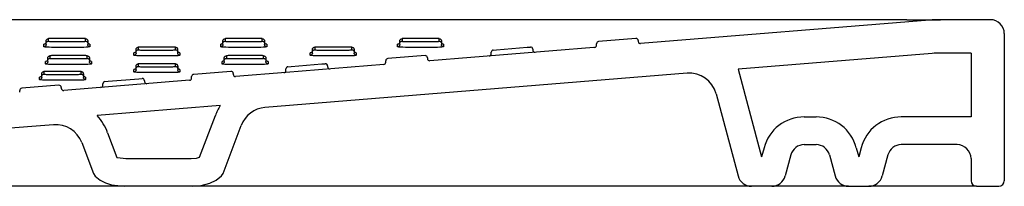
# Model space of a CAD drawing. Header units: millimetres. Extents: x 0 to 0.9, y 0 to 0.06.
# Tile 5 of 5: x 0.545 to 0.9, y 0 to 0.06. Entities that reach past the tile are written whole.
import ezdxf

# ---------------------------------------------------------------- set-up
doc = ezdxf.new("R2010")
doc.units = ezdxf.units.MM
doc.layers.add('BLOCKS', color=3, linetype='Continuous')

msp = doc.modelspace()

# ---------------------------------------------------------------- linework, layer by layer
at = {"layer": 'BLOCKS'}
for p, q in [((0.8648787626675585, 0.06000000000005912), (0.03512123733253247, 0.05999791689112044)), ((0.8729809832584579, 0.05983613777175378), (0.7688647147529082, 0.05138612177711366)), ((0.8648787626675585, 0.06000000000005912), (0.8770256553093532, 0.06000000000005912)), ((0.8949999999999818, 0.06000000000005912), (0.8770256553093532, 0.06000000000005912)), ((0.5675245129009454, 0.05325496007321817), (0.5565245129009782, 0.05325496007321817)), ((0.631281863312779, 0.05325233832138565), (0.6202818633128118, 0.05325233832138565)), ((0.6950418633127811, 0.05325233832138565), (0.6840418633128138, 0.05325233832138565)), ((0.76713528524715, 0.05325233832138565), (0.7537352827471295, 0.05216479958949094)), ((0.900000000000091, 0.05500000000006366), (0.900000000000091, 0.002000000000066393)), ((0.5537245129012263, 0.05026874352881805), (0.5537245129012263, 0.05116149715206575)), ((0.5545245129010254, 0.05146743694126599), (0.5545245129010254, 0.05236019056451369)), ((0.5545245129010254, 0.05106612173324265), (0.5545245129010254, 0.05146743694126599)), ((0.5553245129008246, 0.0531575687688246), (0.5553245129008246, 0.0522648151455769)), ((0.5565245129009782, 0.05216742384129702), (0.5675245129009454, 0.05216742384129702)), ((0.5675245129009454, 0.05004149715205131), (0.5565245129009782, 0.05004149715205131)), ((0.5687245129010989, 0.0522648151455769), (0.5687245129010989, 0.0531575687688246)), ((0.5695245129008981, 0.05236019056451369), (0.5695245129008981, 0.05146743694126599)), ((0.5695245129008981, 0.05146743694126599), (0.5695245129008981, 0.05106612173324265)), ((0.570324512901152, 0.05116149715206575), (0.570324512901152, 0.05026874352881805)), ((0.5877567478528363, 0.05007088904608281), (0.5877567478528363, 0.04917813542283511)), ((0.599956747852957, 0.05016828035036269), (0.588956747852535, 0.05016828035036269)), ((0.6011567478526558, 0.04917813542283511), (0.6011567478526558, 0.05007088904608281)), ((0.6174818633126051, 0.05026612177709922), (0.6174818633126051, 0.05115887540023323)), ((0.6182818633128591, 0.05146481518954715), (0.6182818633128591, 0.05235756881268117)), ((0.6182818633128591, 0.05106349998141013), (0.6182818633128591, 0.05146481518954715)), ((0.6190818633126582, 0.05315494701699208), (0.6190818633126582, 0.05226219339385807)), ((0.6202818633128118, 0.0521648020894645), (0.631281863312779, 0.0521648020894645)), ((0.631281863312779, 0.05003887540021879), (0.6202818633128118, 0.05003887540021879)), ((0.6324818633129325, 0.05226219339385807), (0.6324818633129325, 0.05315494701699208)), ((0.6332818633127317, 0.05235756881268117), (0.6332818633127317, 0.05146481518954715)), ((0.6332818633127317, 0.05146481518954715), (0.6332818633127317, 0.05106349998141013)), ((0.6340818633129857, 0.05115887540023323), (0.6340818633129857, 0.05026612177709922)), ((0.6513567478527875, 0.05007088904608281), (0.6513567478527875, 0.04917813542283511)), ((0.6635567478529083, 0.05016828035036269), (0.652556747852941, 0.05016828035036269)), ((0.6647567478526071, 0.04917813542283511), (0.6647567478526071, 0.05007088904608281)), ((0.6812418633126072, 0.05026612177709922), (0.6812418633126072, 0.05115887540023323)), ((0.6820418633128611, 0.05146481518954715), (0.6820418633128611, 0.05235756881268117)), ((0.6820418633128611, 0.05106349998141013), (0.6820418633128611, 0.05146481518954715)), ((0.6828418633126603, 0.05315494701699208), (0.6828418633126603, 0.05226219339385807)), ((0.6840418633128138, 0.0521648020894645), (0.6950418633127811, 0.0521648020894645)), ((0.6950418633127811, 0.05003887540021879), (0.6840418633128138, 0.05003887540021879)), ((0.6962418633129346, 0.05226219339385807), (0.6962418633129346, 0.05315494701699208)), ((0.6970418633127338, 0.05235756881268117), (0.6970418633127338, 0.05146481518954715)), ((0.6970418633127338, 0.05146481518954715), (0.6970418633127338, 0.05106349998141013)), ((0.6978418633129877, 0.05115887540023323), (0.6978418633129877, 0.05026612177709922)), ((0.7169352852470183, 0.04917813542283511), (0.7279352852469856, 0.05007088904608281)), ((0.7279352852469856, 0.05007088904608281), (0.7291352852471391, 0.05016828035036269)), ((0.7530000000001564, 0.05083625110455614), (0.7530000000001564, 0.05136742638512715)), ((0.7680000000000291, 0.0524549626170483), (0.7680000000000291, 0.05218349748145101)), ((0.555125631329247, 0.04529669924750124), (0.555125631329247, 0.04618945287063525)), ((0.5559256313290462, 0.04698683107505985), (0.5559256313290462, 0.04609407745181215)), ((0.5681256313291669, 0.04708422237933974), (0.5571256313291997, 0.04708422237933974)), ((0.5693256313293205, 0.04609407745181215), (0.5693256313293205, 0.04698683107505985)), ((0.5701256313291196, 0.04618945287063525), (0.5701256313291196, 0.04529669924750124)), ((0.5861567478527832, 0.04718206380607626), (0.5861567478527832, 0.04807481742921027)), ((0.5869567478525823, 0.0483807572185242), (0.5869567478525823, 0.04927351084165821)), ((0.5869567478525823, 0.04797944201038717), (0.5869567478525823, 0.0483807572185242)), ((0.588956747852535, 0.04908074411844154), (0.599956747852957, 0.04908074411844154)), ((0.599956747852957, 0.04695481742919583), (0.588956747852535, 0.04695481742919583)), ((0.6019567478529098, 0.04927351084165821), (0.6019567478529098, 0.0483807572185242)), ((0.6019567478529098, 0.0483807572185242), (0.6019567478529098, 0.04797944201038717)), ((0.6027567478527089, 0.04807481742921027), (0.6027567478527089, 0.04718206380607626)), ((0.6187567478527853, 0.04529669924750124), (0.6187567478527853, 0.04618945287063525)), ((0.6195567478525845, 0.04698683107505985), (0.6195567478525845, 0.04609407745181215)), ((0.6317567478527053, 0.04708422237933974), (0.620756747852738, 0.04708422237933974)), ((0.6329567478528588, 0.04609407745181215), (0.6329567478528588, 0.04698683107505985)), ((0.633756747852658, 0.04618945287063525), (0.633756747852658, 0.04529669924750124)), ((0.6497567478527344, 0.04718206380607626), (0.6497567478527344, 0.04807481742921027)), ((0.6505567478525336, 0.0483807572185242), (0.6505567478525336, 0.04927351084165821)), ((0.6505567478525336, 0.04797944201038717), (0.6505567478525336, 0.0483807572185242)), ((0.652556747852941, 0.04908074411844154), (0.6635567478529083, 0.04908074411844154)), ((0.6635567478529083, 0.04695481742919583), (0.652556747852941, 0.04695481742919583)), ((0.665556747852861, 0.04927351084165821), (0.665556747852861, 0.0483807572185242)), ((0.665556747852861, 0.0483807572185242), (0.665556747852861, 0.04797944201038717)), ((0.6663567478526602, 0.04807481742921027), (0.6663567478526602, 0.04718206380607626)), ((0.6911352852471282, 0.04708422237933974), (0.6777352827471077, 0.04599668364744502)), ((0.6920000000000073, 0.04628684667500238), (0.6920000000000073, 0.0460153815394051)), ((0.7150000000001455, 0.04775219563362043), (0.7150000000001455, 0.04828336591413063)), ((0.7157352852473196, 0.04908074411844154), (0.7169352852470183, 0.04917813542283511)), ((0.7300000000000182, 0.04937090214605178), (0.7300000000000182, 0.04909944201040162)), ((0.8739517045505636, 0.0478754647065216), (0.8040448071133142, 0.04220186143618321)), ((0.88799999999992, 0.04800000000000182), (0.8770256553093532, 0.04800000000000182)), ((0.88799999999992, 0.04800000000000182), (0.88799999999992, 0.02500000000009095)), ((0.554325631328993, 0.0440980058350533), (0.554325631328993, 0.04499075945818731)), ((0.555125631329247, 0.04489538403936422), (0.555125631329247, 0.04529669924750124)), ((0.5571256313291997, 0.04599668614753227), (0.5681256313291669, 0.04599668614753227)), ((0.5681256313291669, 0.04387075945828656), (0.5571256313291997, 0.04387075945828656)), ((0.5701256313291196, 0.04529669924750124), (0.5701256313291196, 0.04489538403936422)), ((0.5709256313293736, 0.04499075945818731), (0.5709256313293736, 0.0440980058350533)), ((0.5869578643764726, 0.04237496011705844), (0.5869578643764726, 0.04326771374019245)), ((0.5877578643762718, 0.04406509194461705), (0.5877578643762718, 0.04317233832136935)), ((0.5999578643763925, 0.04416248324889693), (0.5889578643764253, 0.04416248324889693)), ((0.5889578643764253, 0.04307494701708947), (0.5999578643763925, 0.04307494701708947)), ((0.6011578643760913, 0.04317233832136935), (0.6011578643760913, 0.04406509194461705)), ((0.6019578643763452, 0.04326771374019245), (0.6019578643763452, 0.04237496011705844)), ((0.6179567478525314, 0.0440980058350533), (0.6179567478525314, 0.04499075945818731)), ((0.6187567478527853, 0.04489538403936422), (0.6187567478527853, 0.04529669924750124)), ((0.620756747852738, 0.04599668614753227), (0.6317567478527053, 0.04599668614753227)), ((0.6317567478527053, 0.04387075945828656), (0.620756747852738, 0.04387075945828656)), ((0.633756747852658, 0.04529669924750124), (0.633756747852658, 0.04489538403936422)), ((0.6345567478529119, 0.04499075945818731), (0.6345567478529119, 0.0440980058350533)), ((0.6417352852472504, 0.04307494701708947), (0.6429352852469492, 0.04317233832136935)), ((0.6429352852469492, 0.04317233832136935), (0.6539352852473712, 0.04406509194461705)), ((0.6539352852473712, 0.04406509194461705), (0.65513528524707, 0.04416248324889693)), ((0.6559999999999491, 0.04336510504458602), (0.6559999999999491, 0.04309364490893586)), ((0.6770000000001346, 0.04466813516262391), (0.6770000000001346, 0.04519931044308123)), ((0.5521578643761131, 0.03841946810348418), (0.5521578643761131, 0.03931222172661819)), ((0.5529578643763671, 0.03961816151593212), (0.5529578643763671, 0.04051091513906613)), ((0.5529578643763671, 0.03921684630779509), (0.5529578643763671, 0.03961816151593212)), ((0.5537578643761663, 0.04130829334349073), (0.5537578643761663, 0.04041553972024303)), ((0.565957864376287, 0.04140568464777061), (0.5549578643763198, 0.04140568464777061)), ((0.5549578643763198, 0.04031814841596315), (0.565957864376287, 0.04031814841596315)), ((0.5671578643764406, 0.04041553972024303), (0.5671578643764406, 0.04130829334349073)), ((0.5679578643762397, 0.04051091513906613), (0.5679578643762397, 0.03961816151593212)), ((0.5679578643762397, 0.03961816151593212), (0.5679578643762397, 0.03921684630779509)), ((0.5687578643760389, 0.03931222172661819), (0.5687578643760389, 0.03841946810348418)), ((0.5861578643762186, 0.0411762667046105), (0.5861578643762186, 0.04206902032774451)), ((0.5869578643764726, 0.04197364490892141), (0.5869578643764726, 0.04237496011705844)), ((0.5999578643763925, 0.04094902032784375), (0.5889578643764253, 0.04094902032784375)), ((0.6019578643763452, 0.04237496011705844), (0.6019578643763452, 0.04197364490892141)), ((0.6027578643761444, 0.04206902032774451), (0.6027578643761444, 0.0411762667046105)), ((0.6069999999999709, 0.03898697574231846), (0.6069999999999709, 0.03951815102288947)), ((0.6211352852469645, 0.04140306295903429), (0.607735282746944, 0.04031552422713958)), ((0.6219999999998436, 0.04060568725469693), (0.6219999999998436, 0.04033422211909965)), ((0.7856021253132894, 0.04070506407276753), (0.6334345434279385, 0.02835523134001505)), ((0.6410000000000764, 0.04174639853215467), (0.6410000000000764, 0.04227756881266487)), ((0.8040448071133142, 0.04220186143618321), (0.8125, 0.01064665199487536)), ((0.5591352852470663, 0.03637117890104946), (0.5457352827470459, 0.03528364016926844)), ((0.565957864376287, 0.03819222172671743), (0.5549578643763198, 0.03819222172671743)), ((0.5599999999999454, 0.03557380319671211), (0.5599999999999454, 0.03530233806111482)), ((0.6062647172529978, 0.03818960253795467), (0.5608647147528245, 0.03450496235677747)), ((0.5749999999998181, 0.03638987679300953), (0.5749999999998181, 0.03692104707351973)), ((0.5757352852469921, 0.03771842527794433), (0.5769352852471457, 0.03781581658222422)), ((0.5769352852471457, 0.03781581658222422), (0.5879352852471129, 0.03870857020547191)), ((0.5879352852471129, 0.03870857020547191), (0.5891352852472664, 0.0388059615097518)), ((0.5900000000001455, 0.03800858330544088), (0.5900000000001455, 0.03773712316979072)), ((0.5450000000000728, 0.03395509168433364), (0.5450000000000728, 0.03448626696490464)), ((0.7960703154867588, 0.03332602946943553), (0.8040070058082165, 0.003705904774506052)), ((0.6173251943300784, 0.02905438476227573), (0.5729915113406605, 0.02545628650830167)), ((0.8278558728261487, 0.02500000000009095), (0.8321441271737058, 0.02500000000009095)), ((0.88799999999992, 0.02500000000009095), (0.8628558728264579, 0.02500000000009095)), ((0.5572057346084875, 0.02216854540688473), (0.5308899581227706, 0.02003276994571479)), ((0.6183479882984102, 0.004661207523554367), (0.6248923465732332, 0.0219314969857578)), ((0.5673658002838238, 0.01574481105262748), (0.5715657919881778, 0.004661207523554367)), ((0.8278558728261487, 0.01499999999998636), (0.8321441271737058, 0.01499999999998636)), ((0.8829999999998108, 0.01499999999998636), (0.8628558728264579, 0.01499999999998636)), ((0.8133669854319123, 0.01388228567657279), (0.8125, 0.01064665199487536)), ((0.8230262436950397, 0.01129409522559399), (0.8209929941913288, 0.003705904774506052)), ((0.8369737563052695, 0.01129409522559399), (0.8390070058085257, 0.003705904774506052)), ((0.8466330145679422, 0.01388228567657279), (0.8474999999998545, 0.01064665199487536)), ((0.8483669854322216, 0.01388228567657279), (0.8474999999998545, 0.01064665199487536)), ((0.8580262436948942, 0.01129409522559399), (0.855992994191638, 0.003705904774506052)), ((0.88799999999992, 0.009999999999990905), (0.88799999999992, 0.002000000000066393)), ((0.5827050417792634, 0), (0.4602451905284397, 0)), ((0.6072087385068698, 0), (0.5827050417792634, 0)), ((0.784102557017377, 0), (0.6072087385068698, 0)), ((0.8088366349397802, 0), (0.784102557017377, 0)), ((0.8161633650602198, 0), (0.8088366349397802, 0)), ((0.8293477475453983, 0), (0.8161633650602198, 0)), ((0.8438366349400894, 0), (0.8293477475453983, 0)), ((0.8438366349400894, 0), (0.8511633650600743, 0)), ((0.8829999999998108, 0), (0.8511633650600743, 0)), ((0.8899999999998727, 0), (0.8829999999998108, 0)), ((0.8899999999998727, 0), (0.8980000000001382, 0))]:
    msp.add_line(p, q, dxfattribs=at)
at = {"layer": 'BLOCKS', "flags": 128}
for points in [[(0.5565245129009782, 0.05325496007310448), (0.5562648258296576, 0.0532526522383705), (0.5558914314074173, 0.05324030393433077), (0.5555889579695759, 0.05321855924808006), (0.555392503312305, 0.05318988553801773), (0.5553245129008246, 0.0531575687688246)], [(0.5687245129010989, 0.0531575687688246), (0.5686943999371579, 0.05317924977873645), (0.5685401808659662, 0.05320943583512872), (0.5682722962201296, 0.05323373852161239), (0.5679207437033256, 0.05324949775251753), (0.5675245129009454, 0.05325496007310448)], [(0.6202818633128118, 0.05325233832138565), (0.6200221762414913, 0.05325003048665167), (0.6196487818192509, 0.05323768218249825), (0.6193463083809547, 0.05321593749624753), (0.6191498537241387, 0.05318726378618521), (0.6190818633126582, 0.05315494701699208)], [(0.6324818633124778, 0.05315494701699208), (0.6324517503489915, 0.05317662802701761), (0.6322975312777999, 0.05320681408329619), (0.6320296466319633, 0.05323111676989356), (0.6316780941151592, 0.05324687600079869), (0.631281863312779, 0.05325233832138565)], [(0.6840418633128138, 0.05325233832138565), (0.6837821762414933, 0.05325003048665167), (0.6834087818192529, 0.05323768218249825), (0.6831063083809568, 0.05321593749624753), (0.6829098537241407, 0.05318726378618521), (0.6828418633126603, 0.05315494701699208)], [(0.6962418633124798, 0.05315494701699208), (0.6962117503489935, 0.05317662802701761), (0.6960575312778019, 0.05320681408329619), (0.6957896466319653, 0.05323111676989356), (0.6954380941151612, 0.05324687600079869), (0.6950418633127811, 0.05325233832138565)], [(0.5545245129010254, 0.05195887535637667), (0.5545091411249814, 0.05180331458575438), (0.5544636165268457, 0.05165373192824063), (0.5543896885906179, 0.05151587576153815), (0.5542901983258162, 0.05139504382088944), (0.5541689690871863, 0.05129587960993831), (0.5540306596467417, 0.05122219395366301), (0.5538805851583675, 0.05117681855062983), (0.5537245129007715, 0.05116149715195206)], [(0.5545245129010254, 0.05106612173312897), (0.5545091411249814, 0.05091056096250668), (0.5544636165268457, 0.05076097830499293), (0.5543896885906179, 0.05062312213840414), (0.5542901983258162, 0.05050229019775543), (0.5541689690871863, 0.05040312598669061), (0.5540306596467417, 0.050329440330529), (0.5538805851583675, 0.05028406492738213), (0.5537245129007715, 0.05026874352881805)], [(0.5565245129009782, 0.05004149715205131), (0.5555999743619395, 0.05005424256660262), (0.5547796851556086, 0.05009101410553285), (0.5541546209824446, 0.05014772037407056), (0.5537947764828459, 0.05021815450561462), (0.5537245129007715, 0.05026874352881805)], [(0.5545245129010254, 0.0523601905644), (0.5545398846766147, 0.05251575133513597), (0.5545854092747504, 0.05266533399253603), (0.5546593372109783, 0.05280319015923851), (0.55475882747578, 0.05292402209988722), (0.5548800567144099, 0.05302318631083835), (0.5550183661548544, 0.05309687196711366), (0.5551684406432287, 0.05314224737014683), (0.5553245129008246, 0.0531575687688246)], [(0.5545245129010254, 0.05146743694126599), (0.5545398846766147, 0.05162299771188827), (0.5545854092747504, 0.05177258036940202), (0.5546593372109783, 0.05191043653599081), (0.55475882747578, 0.05203126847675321), (0.5548800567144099, 0.05213043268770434), (0.5550183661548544, 0.05220411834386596), (0.5551684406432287, 0.05224949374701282), (0.5553245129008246, 0.0522648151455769)], [(0.5553245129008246, 0.0522648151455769), (0.555354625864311, 0.05224313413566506), (0.5555088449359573, 0.05221294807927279), (0.5557767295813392, 0.05218864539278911), (0.556128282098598, 0.05217288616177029), (0.5565245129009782, 0.05216742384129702)], [(0.5675245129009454, 0.05216742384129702), (0.5677841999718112, 0.05216973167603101), (0.5681575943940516, 0.05218207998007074), (0.5684600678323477, 0.05220382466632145), (0.5686565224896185, 0.05223249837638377), (0.5687245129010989, 0.0522648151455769)], [(0.5703245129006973, 0.05026874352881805), (0.5701658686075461, 0.05019333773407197), (0.5697074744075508, 0.05012643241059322), (0.5690017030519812, 0.05007569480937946), (0.568130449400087, 0.05004688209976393), (0.5675245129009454, 0.05004149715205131)], [(0.5687245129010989, 0.0531575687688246), (0.5688805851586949, 0.05314224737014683), (0.5690306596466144, 0.05309687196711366), (0.5691689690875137, 0.05302318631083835), (0.5692901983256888, 0.05292402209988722), (0.5693896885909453, 0.05280319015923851), (0.5694636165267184, 0.05266533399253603), (0.5695091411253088, 0.05251575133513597), (0.5695245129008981, 0.0523601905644)], [(0.5687245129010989, 0.0522648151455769), (0.5688805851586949, 0.05224949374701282), (0.5690306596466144, 0.05220411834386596), (0.5691689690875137, 0.05213043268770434), (0.5692901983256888, 0.05203126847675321), (0.5693896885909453, 0.05191043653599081), (0.5694636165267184, 0.05177258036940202), (0.5695091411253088, 0.05162299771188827), (0.5695245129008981, 0.05146743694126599)], [(0.5703245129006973, 0.05116149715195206), (0.5701684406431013, 0.05117681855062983), (0.5700183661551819, 0.05122219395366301), (0.5698800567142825, 0.05129587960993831), (0.5697588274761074, 0.05139504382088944), (0.5696593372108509, 0.05151587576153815), (0.5695854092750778, 0.05165373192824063), (0.5695398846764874, 0.05180331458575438), (0.5695245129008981, 0.05195887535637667)], [(0.5703245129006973, 0.05026874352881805), (0.5701684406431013, 0.05028406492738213), (0.5700183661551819, 0.050329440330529), (0.5698800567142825, 0.05040312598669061), (0.5697588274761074, 0.05050229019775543), (0.5696593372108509, 0.05062312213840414), (0.5695854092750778, 0.05076097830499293), (0.5695398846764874, 0.05091056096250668), (0.5695245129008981, 0.05106612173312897)], [(0.5869567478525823, 0.04927351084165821), (0.5869721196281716, 0.0494290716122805), (0.5870176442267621, 0.04957865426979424), (0.5870915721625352, 0.04971651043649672), (0.5871910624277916, 0.04983734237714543), (0.5873122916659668, 0.04993650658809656), (0.5874506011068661, 0.05001019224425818), (0.5876006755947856, 0.05005556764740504), (0.5877567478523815, 0.05007088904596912)], [(0.588956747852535, 0.05016828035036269), (0.5886970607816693, 0.05016597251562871), (0.5883236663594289, 0.05015362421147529), (0.5880211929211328, 0.05013187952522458), (0.587824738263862, 0.05010320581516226), (0.5877567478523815, 0.05007088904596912)], [(0.6011567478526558, 0.05007088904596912), (0.6011266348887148, 0.05009257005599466), (0.6009724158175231, 0.05012275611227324), (0.6007045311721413, 0.0501470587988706), (0.6003529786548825, 0.05016281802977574), (0.5999567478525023, 0.05016828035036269)], [(0.6011567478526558, 0.05007088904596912), (0.6013128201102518, 0.05005556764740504), (0.601462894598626, 0.05001019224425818), (0.6016012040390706, 0.04993650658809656), (0.6017224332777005, 0.04983734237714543), (0.6018219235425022, 0.04971651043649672), (0.60189585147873, 0.04957865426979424), (0.6019413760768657, 0.0494290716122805), (0.601956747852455, 0.04927351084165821)], [(0.6182818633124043, 0.05195625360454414), (0.618266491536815, 0.05180069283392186), (0.6182209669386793, 0.05165111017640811), (0.6181470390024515, 0.05151325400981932), (0.6180475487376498, 0.05139242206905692), (0.6179263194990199, 0.05129325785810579), (0.6177880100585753, 0.05121957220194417), (0.6176379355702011, 0.05117419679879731), (0.6174818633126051, 0.05115887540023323)], [(0.6182818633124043, 0.05106349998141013), (0.618266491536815, 0.05090793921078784), (0.6182209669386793, 0.0507583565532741), (0.6181470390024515, 0.05062050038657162), (0.6180475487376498, 0.05049966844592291), (0.6179263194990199, 0.05040050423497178), (0.6177880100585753, 0.05032681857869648), (0.6176379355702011, 0.0502814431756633), (0.6174818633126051, 0.05026612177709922)], [(0.6202818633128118, 0.05003887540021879), (0.6193573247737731, 0.05005162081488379), (0.6185370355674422, 0.05008839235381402), (0.6179119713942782, 0.05014509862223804), (0.6175521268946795, 0.0502155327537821), (0.6174818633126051, 0.05026612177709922)], [(0.6182818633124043, 0.05235756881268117), (0.6182972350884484, 0.05251312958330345), (0.618342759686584, 0.0526627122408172), (0.6184166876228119, 0.05280056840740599), (0.6185161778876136, 0.05292140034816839), (0.6186374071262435, 0.05302056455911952), (0.6187757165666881, 0.05309425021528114), (0.6189257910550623, 0.053139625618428), (0.6190818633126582, 0.05315494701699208)], [(0.6182818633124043, 0.05146481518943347), (0.6182972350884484, 0.05162037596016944), (0.618342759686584, 0.0517699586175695), (0.6184166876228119, 0.05190781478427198), (0.6185161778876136, 0.05202864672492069), (0.6186374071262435, 0.05212781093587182), (0.6187757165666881, 0.05220149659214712), (0.6189257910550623, 0.0522468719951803), (0.6190818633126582, 0.05226219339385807)], [(0.6190818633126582, 0.05226219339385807), (0.6191119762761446, 0.05224051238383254), (0.6192661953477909, 0.05221032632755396), (0.6195340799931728, 0.05218602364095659), (0.6198856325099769, 0.05217026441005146), (0.6202818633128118, 0.0521648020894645)], [(0.631281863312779, 0.0521648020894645), (0.6315415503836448, 0.05216710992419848), (0.6319149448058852, 0.0521794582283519), (0.6322174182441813, 0.05220120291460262), (0.6324138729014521, 0.05222987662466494), (0.6324818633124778, 0.05226219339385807)], [(0.6340818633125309, 0.05026612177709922), (0.6339232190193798, 0.05019071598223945), (0.6334648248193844, 0.0501238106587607), (0.63275905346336, 0.05007307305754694), (0.6318877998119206, 0.0500442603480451), (0.631281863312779, 0.05003887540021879)], [(0.6324818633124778, 0.05315494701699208), (0.6326379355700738, 0.053139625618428), (0.632788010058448, 0.05309425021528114), (0.6329263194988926, 0.05302056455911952), (0.6330475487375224, 0.05292140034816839), (0.6331470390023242, 0.05280056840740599), (0.633220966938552, 0.0526627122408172), (0.6332664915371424, 0.05251312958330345), (0.6332818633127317, 0.05235756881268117)], [(0.6324818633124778, 0.05226219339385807), (0.6326379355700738, 0.0522468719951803), (0.632788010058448, 0.05220149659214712), (0.6329263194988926, 0.05212781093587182), (0.6330475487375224, 0.05202864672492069), (0.6331470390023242, 0.05190781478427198), (0.633220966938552, 0.0517699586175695), (0.6332664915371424, 0.05162037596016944), (0.6332818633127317, 0.05146481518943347)], [(0.6340818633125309, 0.05115887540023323), (0.633925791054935, 0.05117419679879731), (0.6337757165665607, 0.05121957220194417), (0.6336374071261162, 0.05129325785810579), (0.6335161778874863, 0.05139242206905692), (0.6334166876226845, 0.05151325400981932), (0.6333427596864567, 0.05165111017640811), (0.633297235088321, 0.05180069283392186), (0.6332818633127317, 0.05195625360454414)], [(0.6340818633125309, 0.05026612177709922), (0.633925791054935, 0.0502814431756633), (0.6337757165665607, 0.05032681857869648), (0.6336374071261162, 0.05040050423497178), (0.6335161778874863, 0.05049966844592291), (0.6334166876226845, 0.05062050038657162), (0.6333427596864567, 0.0507583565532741), (0.633297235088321, 0.05090793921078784), (0.6332818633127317, 0.05106349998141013)], [(0.6505567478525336, 0.04927351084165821), (0.6505721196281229, 0.0494290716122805), (0.6506176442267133, 0.04957865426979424), (0.6506915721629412, 0.04971651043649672), (0.6507910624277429, 0.04983734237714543), (0.6509122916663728, 0.04993650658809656), (0.6510506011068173, 0.05001019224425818), (0.6512006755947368, 0.05005556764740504), (0.6513567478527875, 0.05007088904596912)], [(0.6525567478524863, 0.05016828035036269), (0.6522970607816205, 0.05016597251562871), (0.6519236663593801, 0.05015362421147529), (0.651621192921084, 0.05013187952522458), (0.6514247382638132, 0.05010320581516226), (0.6513567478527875, 0.05007088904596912)], [(0.6647567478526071, 0.05007088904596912), (0.6647266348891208, 0.05009257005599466), (0.6645724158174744, 0.05012275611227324), (0.6643045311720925, 0.0501470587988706), (0.6639529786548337, 0.05016281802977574), (0.6635567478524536, 0.05016828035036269)], [(0.6647567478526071, 0.05007088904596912), (0.664912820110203, 0.05005556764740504), (0.6650628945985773, 0.05001019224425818), (0.6652012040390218, 0.04993650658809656), (0.6653224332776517, 0.04983734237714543), (0.6654219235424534, 0.04971651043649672), (0.6654958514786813, 0.04957865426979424), (0.665541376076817, 0.0494290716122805), (0.6655567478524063, 0.04927351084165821)], [(0.6820418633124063, 0.05195625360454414), (0.682026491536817, 0.05180069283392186), (0.6819809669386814, 0.05165111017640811), (0.6819070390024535, 0.05151325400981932), (0.6818075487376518, 0.05139242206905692), (0.6816863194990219, 0.05129325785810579), (0.6815480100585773, 0.05121957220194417), (0.6813979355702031, 0.05117419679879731), (0.6812418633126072, 0.05115887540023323)], [(0.6820418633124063, 0.05106349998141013), (0.682026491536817, 0.05090793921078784), (0.6819809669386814, 0.0507583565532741), (0.6819070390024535, 0.05062050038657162), (0.6818075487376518, 0.05049966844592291), (0.6816863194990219, 0.05040050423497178), (0.6815480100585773, 0.05032681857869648), (0.6813979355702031, 0.0502814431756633), (0.6812418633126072, 0.05026612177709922)], [(0.6840418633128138, 0.05003887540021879), (0.6831173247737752, 0.05005162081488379), (0.6822970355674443, 0.05008839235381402), (0.6816719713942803, 0.05014509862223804), (0.6813121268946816, 0.0502155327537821), (0.6812418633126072, 0.05026612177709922)], [(0.6820418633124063, 0.05235756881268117), (0.6820572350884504, 0.05251312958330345), (0.6821027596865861, 0.0526627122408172), (0.6821766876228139, 0.05280056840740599), (0.6822761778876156, 0.05292140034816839), (0.6823974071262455, 0.05302056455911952), (0.6825357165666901, 0.05309425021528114), (0.6826857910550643, 0.053139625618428), (0.6828418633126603, 0.05315494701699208)], [(0.6820418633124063, 0.05146481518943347), (0.6820572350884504, 0.05162037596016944), (0.6821027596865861, 0.0517699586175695), (0.6821766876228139, 0.05190781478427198), (0.6822761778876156, 0.05202864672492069), (0.6823974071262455, 0.05212781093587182), (0.6825357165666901, 0.05220149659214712), (0.6826857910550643, 0.0522468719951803), (0.6828418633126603, 0.05226219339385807)], [(0.6828418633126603, 0.05226219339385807), (0.6828719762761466, 0.05224051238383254), (0.683026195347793, 0.05221032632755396), (0.6832940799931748, 0.05218602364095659), (0.6836456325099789, 0.05217026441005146), (0.6840418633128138, 0.0521648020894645)], [(0.7522647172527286, 0.05003887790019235), (0.7520053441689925, 0.05001782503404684), (0.6928647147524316, 0.04521800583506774)], [(0.6950418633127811, 0.0521648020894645), (0.6953015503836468, 0.05216710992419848), (0.6956749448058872, 0.0521794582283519), (0.6959774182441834, 0.05220120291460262), (0.6961738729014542, 0.05222987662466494), (0.6962418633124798, 0.05226219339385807)], [(0.697841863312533, 0.05026612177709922), (0.6976832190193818, 0.05019071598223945), (0.6972248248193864, 0.0501238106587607), (0.6965190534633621, 0.05007307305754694), (0.6956477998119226, 0.0500442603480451), (0.6950418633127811, 0.05003887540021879)], [(0.6962418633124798, 0.05315494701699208), (0.6963979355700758, 0.053139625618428), (0.69654801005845, 0.05309425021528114), (0.6966863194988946, 0.05302056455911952), (0.6968075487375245, 0.05292140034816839), (0.6969070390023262, 0.05280056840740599), (0.696980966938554, 0.0526627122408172), (0.6970264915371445, 0.05251312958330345), (0.6970418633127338, 0.05235756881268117)], [(0.6962418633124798, 0.05226219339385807), (0.6963979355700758, 0.0522468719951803), (0.69654801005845, 0.05220149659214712), (0.6966863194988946, 0.05212781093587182), (0.6968075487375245, 0.05202864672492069), (0.6969070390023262, 0.05190781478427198), (0.696980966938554, 0.0517699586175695), (0.6970264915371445, 0.05162037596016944), (0.6970418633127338, 0.05146481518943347)], [(0.697841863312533, 0.05115887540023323), (0.697685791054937, 0.05117419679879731), (0.6975357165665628, 0.05121957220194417), (0.6973974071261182, 0.05129325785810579), (0.6972761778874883, 0.05139242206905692), (0.6971766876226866, 0.05151325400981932), (0.6971027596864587, 0.05165111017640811), (0.6970572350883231, 0.05180069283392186), (0.6970418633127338, 0.05195625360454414)], [(0.697841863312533, 0.05026612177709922), (0.697685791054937, 0.0502814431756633), (0.6975357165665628, 0.05032681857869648), (0.6973974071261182, 0.05040050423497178), (0.6972761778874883, 0.05049966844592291), (0.6971766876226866, 0.05062050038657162), (0.6971027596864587, 0.0507583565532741), (0.6970572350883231, 0.05090793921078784), (0.6970418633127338, 0.05106349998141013)], [(0.555125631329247, 0.04618945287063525), (0.5551410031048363, 0.04634501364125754), (0.5551865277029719, 0.04649459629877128), (0.5552604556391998, 0.04663245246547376), (0.5553599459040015, 0.04675328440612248), (0.5554811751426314, 0.04685244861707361), (0.555619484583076, 0.04692613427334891), (0.5557695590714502, 0.04697150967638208), (0.5559256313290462, 0.04698683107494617)], [(0.5571256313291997, 0.04708422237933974), (0.5568659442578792, 0.04708191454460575), (0.5564925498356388, 0.04706956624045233), (0.5561900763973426, 0.04704782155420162), (0.5559936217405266, 0.0470191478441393), (0.5559256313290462, 0.04698683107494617)], [(0.5693256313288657, 0.04698683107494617), (0.5692955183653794, 0.0470085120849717), (0.5691412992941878, 0.04703869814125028), (0.5688734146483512, 0.04706300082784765), (0.5685218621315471, 0.04707876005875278), (0.5681256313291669, 0.04708422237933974)], [(0.5693256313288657, 0.04698683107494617), (0.5694817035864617, 0.04697150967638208), (0.5696317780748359, 0.04692613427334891), (0.5697700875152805, 0.04685244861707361), (0.5698913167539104, 0.04675328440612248), (0.5699908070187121, 0.04663245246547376), (0.5700647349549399, 0.04649459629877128), (0.5701102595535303, 0.04634501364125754), (0.5701256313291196, 0.04618945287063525)], [(0.5869567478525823, 0.04887219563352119), (0.586941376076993, 0.0487166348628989), (0.5868958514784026, 0.04856705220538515), (0.5868219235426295, 0.04842919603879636), (0.5867224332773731, 0.04830836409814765), (0.5866012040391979, 0.04820919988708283), (0.5864628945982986, 0.04813551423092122), (0.5863128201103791, 0.04809013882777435), (0.5861567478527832, 0.04807481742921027)], [(0.5869567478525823, 0.04797944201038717), (0.586941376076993, 0.04782388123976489), (0.5868958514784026, 0.04767429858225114), (0.5868219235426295, 0.04753644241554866), (0.5867224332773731, 0.04741561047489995), (0.5866012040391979, 0.04731644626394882), (0.5864628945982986, 0.04724276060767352), (0.5863128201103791, 0.04719738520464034), (0.5861567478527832, 0.04718206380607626)], [(0.588956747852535, 0.04695481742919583), (0.5880322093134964, 0.04696756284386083), (0.5872119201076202, 0.04700433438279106), (0.5865868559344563, 0.04706104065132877), (0.5862270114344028, 0.04713147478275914), (0.5861567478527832, 0.04718206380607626)], [(0.5869567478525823, 0.04838075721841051), (0.5869721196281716, 0.04853631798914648), (0.5870176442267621, 0.04868590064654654), (0.5870915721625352, 0.04882375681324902), (0.5871910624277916, 0.04894458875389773), (0.5873122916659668, 0.04904375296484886), (0.5874506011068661, 0.04911743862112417), (0.5876006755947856, 0.04916281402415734), (0.5877567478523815, 0.04917813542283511)], [(0.5877567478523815, 0.04917813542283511), (0.5877868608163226, 0.04915645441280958), (0.5879410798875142, 0.049126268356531), (0.5882089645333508, 0.04910196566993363), (0.5885605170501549, 0.0490862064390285), (0.588956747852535, 0.04908074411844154)], [(0.5999567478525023, 0.04908074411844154), (0.6002164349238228, 0.04908305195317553), (0.6005898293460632, 0.04909540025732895), (0.6008923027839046, 0.04911714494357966), (0.6010887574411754, 0.04914581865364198), (0.6011567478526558, 0.04917813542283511)], [(0.6027567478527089, 0.04718206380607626), (0.6025981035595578, 0.0471066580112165), (0.6021397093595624, 0.04703975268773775), (0.6014339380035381, 0.04698901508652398), (0.6005626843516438, 0.04696020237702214), (0.5999567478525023, 0.04695481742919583)], [(0.6011567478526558, 0.04917813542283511), (0.6013128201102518, 0.04916281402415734), (0.601462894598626, 0.04911743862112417), (0.6016012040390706, 0.04904375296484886), (0.6017224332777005, 0.04894458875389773), (0.6018219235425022, 0.04882375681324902), (0.60189585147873, 0.04868590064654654), (0.6019413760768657, 0.04853631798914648), (0.601956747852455, 0.04838075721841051)], [(0.6027567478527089, 0.04807481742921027), (0.602600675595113, 0.04809013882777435), (0.6024506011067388, 0.04813551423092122), (0.6023122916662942, 0.04820919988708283), (0.6021910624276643, 0.04830836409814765), (0.6020915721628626, 0.04842919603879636), (0.6020176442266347, 0.04856705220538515), (0.6019721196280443, 0.0487166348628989), (0.601956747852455, 0.04887219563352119)], [(0.6027567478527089, 0.04718206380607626), (0.602600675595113, 0.04719738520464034), (0.6024506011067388, 0.04724276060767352), (0.6023122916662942, 0.04731644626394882), (0.6021910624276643, 0.04741561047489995), (0.6020915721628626, 0.04753644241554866), (0.6020176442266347, 0.04767429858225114), (0.6019721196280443, 0.04782388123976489), (0.601956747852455, 0.04797944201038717)], [(0.6187567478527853, 0.04618945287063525), (0.6187721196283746, 0.04634501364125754), (0.6188176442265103, 0.04649459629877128), (0.6188915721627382, 0.04663245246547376), (0.6189910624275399, 0.04675328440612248), (0.6191122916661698, 0.04685244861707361), (0.6192506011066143, 0.04692613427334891), (0.6194006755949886, 0.04697150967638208), (0.6195567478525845, 0.04698683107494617)], [(0.620756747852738, 0.04708422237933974), (0.6204970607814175, 0.04708191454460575), (0.6201236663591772, 0.04706956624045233), (0.619821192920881, 0.04704782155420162), (0.619624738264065, 0.0470191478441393), (0.6195567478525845, 0.04698683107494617)], [(0.6329567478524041, 0.04698683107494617), (0.6329266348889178, 0.0470085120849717), (0.6327724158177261, 0.04703869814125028), (0.6325045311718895, 0.04706300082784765), (0.6321529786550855, 0.04707876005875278), (0.6317567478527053, 0.04708422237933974)], [(0.6329567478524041, 0.04698683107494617), (0.63311282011, 0.04697150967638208), (0.6332628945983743, 0.04692613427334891), (0.6334012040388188, 0.04685244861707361), (0.6335224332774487, 0.04675328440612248), (0.6336219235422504, 0.04663245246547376), (0.6336958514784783, 0.04649459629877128), (0.6337413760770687, 0.04634501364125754), (0.633756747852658, 0.04618945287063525)], [(0.6505567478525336, 0.04887219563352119), (0.6505413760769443, 0.0487166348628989), (0.6504958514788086, 0.04856705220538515), (0.6504219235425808, 0.04842919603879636), (0.6503224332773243, 0.04830836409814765), (0.6502012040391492, 0.04820919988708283), (0.6500628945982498, 0.04813551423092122), (0.6499128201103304, 0.04809013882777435), (0.6497567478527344, 0.04807481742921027)], [(0.6505567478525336, 0.04797944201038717), (0.6505413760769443, 0.04782388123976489), (0.6504958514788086, 0.04767429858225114), (0.6504219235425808, 0.04753644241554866), (0.6503224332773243, 0.04741561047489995), (0.6502012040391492, 0.04731644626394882), (0.6500628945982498, 0.04724276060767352), (0.6499128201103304, 0.04719738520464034), (0.6497567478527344, 0.04718206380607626)], [(0.6525567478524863, 0.04695481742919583), (0.6516322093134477, 0.04696756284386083), (0.6508119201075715, 0.04700433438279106), (0.6501868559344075, 0.04706104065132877), (0.6498270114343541, 0.04713147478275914), (0.6497567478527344, 0.04718206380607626)], [(0.6505567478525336, 0.04838075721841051), (0.6505721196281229, 0.04853631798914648), (0.6506176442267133, 0.04868590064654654), (0.6506915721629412, 0.04882375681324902), (0.6507910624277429, 0.04894458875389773), (0.6509122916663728, 0.04904375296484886), (0.6510506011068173, 0.04911743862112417), (0.6512006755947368, 0.04916281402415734), (0.6513567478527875, 0.04917813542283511)], [(0.6513567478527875, 0.04917813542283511), (0.6513868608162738, 0.04915645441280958), (0.6515410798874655, 0.049126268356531), (0.6518089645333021, 0.04910196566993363), (0.6521605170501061, 0.0490862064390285), (0.6525567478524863, 0.04908074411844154)], [(0.6635567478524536, 0.04908074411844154), (0.6638164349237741, 0.04908305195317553), (0.6641898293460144, 0.04909540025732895), (0.6644923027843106, 0.04911714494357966), (0.6646887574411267, 0.04914581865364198), (0.6647567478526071, 0.04917813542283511)], [(0.6663567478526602, 0.04718206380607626), (0.666198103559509, 0.0471066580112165), (0.6657397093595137, 0.04703975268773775), (0.6650339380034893, 0.04698901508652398), (0.6641626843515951, 0.04696020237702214), (0.6635567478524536, 0.04695481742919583)], [(0.6647567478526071, 0.04917813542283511), (0.664912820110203, 0.04916281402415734), (0.6650628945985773, 0.04911743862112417), (0.6652012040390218, 0.04904375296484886), (0.6653224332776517, 0.04894458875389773), (0.6654219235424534, 0.04882375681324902), (0.6654958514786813, 0.04868590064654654), (0.665541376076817, 0.04853631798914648), (0.6655567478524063, 0.04838075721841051)], [(0.6663567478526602, 0.04807481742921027), (0.6662006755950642, 0.04809013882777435), (0.66605060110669, 0.04813551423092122), (0.6659122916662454, 0.04820919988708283), (0.6657910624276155, 0.04830836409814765), (0.6656915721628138, 0.04842919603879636), (0.665617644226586, 0.04856705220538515), (0.6655721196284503, 0.0487166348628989), (0.6655567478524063, 0.04887219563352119)], [(0.6663567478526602, 0.04718206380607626), (0.6662006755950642, 0.04719738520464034), (0.66605060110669, 0.04724276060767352), (0.6659122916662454, 0.04731644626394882), (0.6657910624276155, 0.04741561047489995), (0.6656915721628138, 0.04753644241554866), (0.665617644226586, 0.04767429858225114), (0.6655721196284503, 0.04782388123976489), (0.6655567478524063, 0.04797944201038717)], [(0.555125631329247, 0.04578813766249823), (0.5551102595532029, 0.04563257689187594), (0.5550647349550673, 0.0454829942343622), (0.5549908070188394, 0.04534513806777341), (0.5548913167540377, 0.04522430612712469), (0.5547700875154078, 0.04512514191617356), (0.5546317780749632, 0.04505145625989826), (0.554481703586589, 0.04500608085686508), (0.554325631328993, 0.04499075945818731)], [(0.555125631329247, 0.04489538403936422), (0.5551102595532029, 0.04473982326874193), (0.5550647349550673, 0.04459024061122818), (0.5549908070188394, 0.04445238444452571), (0.5548913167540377, 0.04433155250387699), (0.5547700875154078, 0.04423238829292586), (0.5546317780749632, 0.04415870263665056), (0.554481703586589, 0.04411332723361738), (0.554325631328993, 0.0440980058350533)], [(0.5571256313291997, 0.04387075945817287), (0.5562010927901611, 0.04388350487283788), (0.5553808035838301, 0.0439202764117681), (0.5547557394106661, 0.04397698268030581), (0.5543958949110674, 0.04404741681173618), (0.554325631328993, 0.0440980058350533)], [(0.555125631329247, 0.04529669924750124), (0.5551410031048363, 0.04545226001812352), (0.5551865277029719, 0.04560184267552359), (0.5552604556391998, 0.04573969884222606), (0.5553599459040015, 0.04586053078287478), (0.5554811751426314, 0.04595969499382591), (0.555619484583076, 0.04603338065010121), (0.5557695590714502, 0.04607875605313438), (0.5559256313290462, 0.04609407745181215)], [(0.5559256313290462, 0.04609407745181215), (0.5559557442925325, 0.04607239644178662), (0.5561099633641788, 0.04604221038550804), (0.5563778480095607, 0.04601790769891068), (0.5567294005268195, 0.04600214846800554), (0.5571256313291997, 0.04599668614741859)], [(0.5681256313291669, 0.04599668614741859), (0.5683853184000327, 0.04599899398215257), (0.5687587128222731, 0.04601134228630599), (0.5690611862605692, 0.0460330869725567), (0.56925764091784, 0.04606176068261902), (0.5693256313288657, 0.04609407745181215)], [(0.5709256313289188, 0.0440980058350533), (0.5707669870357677, 0.04402260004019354), (0.5703085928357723, 0.04395569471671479), (0.5696028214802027, 0.04390495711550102), (0.5687315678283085, 0.04387614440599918), (0.5681256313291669, 0.04387075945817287)], [(0.5693256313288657, 0.04609407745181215), (0.5694817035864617, 0.04607875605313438), (0.5696317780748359, 0.04603338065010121), (0.5697700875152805, 0.04595969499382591), (0.5698913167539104, 0.04586053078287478), (0.5699908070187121, 0.04573969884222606), (0.5700647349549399, 0.04560184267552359), (0.5701102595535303, 0.04545226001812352), (0.5701256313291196, 0.04529669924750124)], [(0.5709256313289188, 0.04499075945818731), (0.5707695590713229, 0.04500608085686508), (0.5706194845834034, 0.04505145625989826), (0.5704811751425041, 0.04512514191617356), (0.5703599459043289, 0.04522430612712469), (0.5702604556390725, 0.04534513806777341), (0.5701865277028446, 0.0454829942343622), (0.5701410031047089, 0.04563257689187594), (0.5701256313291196, 0.04578813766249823)], [(0.5709256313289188, 0.0440980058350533), (0.5707695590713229, 0.04411332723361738), (0.5706194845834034, 0.04415870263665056), (0.5704811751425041, 0.04423238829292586), (0.5703599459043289, 0.04433155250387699), (0.5702604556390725, 0.04445238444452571), (0.5701865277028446, 0.04459024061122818), (0.5701410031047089, 0.04473982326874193), (0.5701256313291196, 0.04489538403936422)], [(0.5869578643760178, 0.04286639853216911), (0.5869424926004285, 0.04271083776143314), (0.5868969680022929, 0.04256125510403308), (0.586823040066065, 0.0424233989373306), (0.5867235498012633, 0.04230256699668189), (0.5866023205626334, 0.04220340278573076), (0.5864640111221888, 0.04212971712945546), (0.5863139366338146, 0.04208434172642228), (0.5861578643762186, 0.04206902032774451)], [(0.5869578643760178, 0.04326771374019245), (0.5869732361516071, 0.04342327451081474), (0.5870187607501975, 0.04357285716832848), (0.5870926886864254, 0.04371071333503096), (0.5871921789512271, 0.04383154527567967), (0.587313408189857, 0.0439307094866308), (0.5874517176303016, 0.04400439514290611), (0.5876017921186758, 0.04404977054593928), (0.5877578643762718, 0.04406509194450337)], [(0.5869578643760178, 0.04237496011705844), (0.5869732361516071, 0.04253052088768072), (0.5870187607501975, 0.04268010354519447), (0.5870926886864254, 0.04281795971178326), (0.5871921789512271, 0.04293879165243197), (0.587313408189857, 0.0430379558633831), (0.5874517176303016, 0.04311164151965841), (0.5876017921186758, 0.04315701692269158), (0.5877578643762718, 0.04317233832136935)], [(0.5889578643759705, 0.04416248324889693), (0.5886981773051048, 0.04416017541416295), (0.5883247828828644, 0.04414782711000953), (0.5880223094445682, 0.04412608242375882), (0.5878258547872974, 0.0440974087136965), (0.5877578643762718, 0.04406509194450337)], [(0.5877578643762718, 0.04317233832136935), (0.5877879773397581, 0.04315065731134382), (0.5879421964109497, 0.04312047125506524), (0.5882100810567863, 0.04309616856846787), (0.5885616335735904, 0.04308040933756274), (0.5889578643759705, 0.04307494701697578)], [(0.6011578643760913, 0.04406509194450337), (0.601127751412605, 0.0440867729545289), (0.6009735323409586, 0.04411695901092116), (0.6007056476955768, 0.04414126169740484), (0.6003540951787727, 0.04415702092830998), (0.5999578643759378, 0.04416248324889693)], [(0.5999578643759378, 0.04307494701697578), (0.6002175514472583, 0.04307725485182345), (0.6005909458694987, 0.04308960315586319), (0.6008934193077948, 0.0431113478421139), (0.6010898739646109, 0.04314002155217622), (0.6011578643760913, 0.04317233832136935)], [(0.6011578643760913, 0.04406509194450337), (0.6013139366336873, 0.04404977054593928), (0.6014640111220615, 0.04400439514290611), (0.6016023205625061, 0.0439307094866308), (0.601723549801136, 0.04383154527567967), (0.6018230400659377, 0.04371071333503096), (0.6018969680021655, 0.04357285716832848), (0.6019424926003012, 0.04342327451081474), (0.6019578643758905, 0.04326771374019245)], [(0.6011578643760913, 0.04317233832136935), (0.6013139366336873, 0.04315701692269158), (0.6014640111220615, 0.04311164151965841), (0.6016023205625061, 0.0430379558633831), (0.601723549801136, 0.04293879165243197), (0.6018230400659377, 0.04281795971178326), (0.6018969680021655, 0.04268010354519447), (0.6019424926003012, 0.04253052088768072), (0.6019578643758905, 0.04237496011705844)], [(0.6027578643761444, 0.04206902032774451), (0.6026017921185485, 0.04208434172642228), (0.6024517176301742, 0.04212971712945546), (0.6023134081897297, 0.04220340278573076), (0.6021921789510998, 0.04230256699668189), (0.6020926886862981, 0.0424233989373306), (0.6020187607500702, 0.04256125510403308), (0.6019732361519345, 0.04271083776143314), (0.6019578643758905, 0.04286639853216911)], [(0.6187567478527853, 0.04578813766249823), (0.6187413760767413, 0.04563257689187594), (0.6186958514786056, 0.0454829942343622), (0.6186219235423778, 0.04534513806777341), (0.6185224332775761, 0.04522430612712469), (0.6184012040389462, 0.04512514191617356), (0.6182628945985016, 0.04505145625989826), (0.6181128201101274, 0.04500608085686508), (0.6179567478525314, 0.04499075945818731)], [(0.6187567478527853, 0.04489538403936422), (0.6187413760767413, 0.04473982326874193), (0.6186958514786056, 0.04459024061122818), (0.6186219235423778, 0.04445238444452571), (0.6185224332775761, 0.04433155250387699), (0.6184012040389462, 0.04423238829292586), (0.6182628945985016, 0.04415870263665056), (0.6181128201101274, 0.04411332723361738), (0.6179567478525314, 0.0440980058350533)], [(0.620756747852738, 0.04387075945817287), (0.6198322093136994, 0.04388350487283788), (0.6190119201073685, 0.0439202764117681), (0.6183868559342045, 0.04397698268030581), (0.6180270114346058, 0.04404741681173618), (0.6179567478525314, 0.0440980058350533)], [(0.6187567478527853, 0.04529669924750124), (0.6187721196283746, 0.04545226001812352), (0.6188176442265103, 0.04560184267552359), (0.6188915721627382, 0.04573969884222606), (0.6189910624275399, 0.04586053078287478), (0.6191122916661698, 0.04595969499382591), (0.6192506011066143, 0.04603338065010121), (0.6194006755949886, 0.04607875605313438), (0.6195567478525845, 0.04609407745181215)], [(0.6195567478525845, 0.04609407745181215), (0.6195868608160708, 0.04607239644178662), (0.6197410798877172, 0.04604221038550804), (0.6200089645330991, 0.04601790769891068), (0.6203605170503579, 0.04600214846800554), (0.620756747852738, 0.04599668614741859)], [(0.6762647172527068, 0.04387076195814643), (0.6410026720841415, 0.04100891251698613), (0.6228647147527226, 0.03953684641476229)], [(0.6317567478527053, 0.04599668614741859), (0.6320164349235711, 0.04599899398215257), (0.6323898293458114, 0.04601134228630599), (0.6326923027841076, 0.0460330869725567), (0.6328887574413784, 0.04606176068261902), (0.6329567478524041, 0.04609407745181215)], [(0.6345567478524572, 0.0440980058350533), (0.634398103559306, 0.04402260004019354), (0.6339397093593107, 0.04395569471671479), (0.6332339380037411, 0.04390495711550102), (0.6323626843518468, 0.04387614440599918), (0.6317567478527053, 0.04387075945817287)], [(0.6329567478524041, 0.04609407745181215), (0.63311282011, 0.04607875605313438), (0.6332628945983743, 0.04603338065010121), (0.6334012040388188, 0.04595969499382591), (0.6335224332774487, 0.04586053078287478), (0.6336219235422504, 0.04573969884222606), (0.6336958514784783, 0.04560184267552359), (0.6337413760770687, 0.04545226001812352), (0.633756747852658, 0.04529669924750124)], [(0.6345567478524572, 0.04499075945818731), (0.6344006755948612, 0.04500608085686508), (0.634250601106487, 0.04505145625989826), (0.6341122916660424, 0.04512514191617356), (0.6339910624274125, 0.04522430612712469), (0.6338915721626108, 0.04534513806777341), (0.633817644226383, 0.0454829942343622), (0.6337721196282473, 0.04563257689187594), (0.633756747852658, 0.04578813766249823)], [(0.6345567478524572, 0.0440980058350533), (0.6344006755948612, 0.04411332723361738), (0.634250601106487, 0.04415870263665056), (0.6341122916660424, 0.04423238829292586), (0.6339910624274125, 0.04433155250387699), (0.6338915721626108, 0.04445238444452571), (0.633817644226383, 0.04459024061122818), (0.6337721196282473, 0.04473982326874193), (0.633756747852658, 0.04489538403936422)], [(0.5529578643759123, 0.04010959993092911), (0.552942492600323, 0.03995403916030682), (0.5528969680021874, 0.03980445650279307), (0.5528230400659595, 0.03966660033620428), (0.5527235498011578, 0.03954576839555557), (0.5526023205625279, 0.03944660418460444), (0.5524640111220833, 0.03937291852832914), (0.5523139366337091, 0.03932754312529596), (0.5521578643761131, 0.03931222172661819)], [(0.5529578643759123, 0.03921684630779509), (0.552942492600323, 0.03906128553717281), (0.5528969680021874, 0.03891170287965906), (0.5528230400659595, 0.03877384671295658), (0.5527235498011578, 0.03865301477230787), (0.5526023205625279, 0.03855385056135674), (0.5524640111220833, 0.03848016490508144), (0.5523139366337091, 0.03843478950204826), (0.5521578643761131, 0.03841946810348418)], [(0.5529578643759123, 0.04051091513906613), (0.5529732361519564, 0.04066647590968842), (0.553018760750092, 0.04081605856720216), (0.5530926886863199, 0.04095391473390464), (0.5531921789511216, 0.04107474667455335), (0.5533134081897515, 0.04117391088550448), (0.5534517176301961, 0.04124759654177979), (0.5536017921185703, 0.04129297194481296), (0.5537578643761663, 0.04130829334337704)], [(0.5529578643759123, 0.03961816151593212), (0.5529732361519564, 0.0397737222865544), (0.553018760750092, 0.03992330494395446), (0.5530926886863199, 0.04006116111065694), (0.5531921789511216, 0.04018199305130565), (0.5533134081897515, 0.04028115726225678), (0.5534517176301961, 0.04035484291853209), (0.5536017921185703, 0.04040021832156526), (0.5537578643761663, 0.04041553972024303)], [(0.5549578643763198, 0.04140568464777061), (0.5546981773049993, 0.04140337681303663), (0.5543247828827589, 0.04139102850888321), (0.5540223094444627, 0.0413692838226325), (0.5538258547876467, 0.04134061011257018), (0.5537578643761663, 0.04130829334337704)], [(0.5537578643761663, 0.04041553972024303), (0.5537879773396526, 0.0403938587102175), (0.5539421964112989, 0.04036367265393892), (0.5542100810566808, 0.04033936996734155), (0.5545616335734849, 0.04032361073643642), (0.5549578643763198, 0.04031814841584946)], [(0.5671578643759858, 0.04130829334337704), (0.5671277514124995, 0.04132997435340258), (0.5669735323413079, 0.04136016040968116), (0.5667056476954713, 0.04138446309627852), (0.5663540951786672, 0.04140022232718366), (0.565957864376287, 0.04140568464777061)], [(0.565957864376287, 0.04031814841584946), (0.5662175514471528, 0.04032045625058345), (0.5665909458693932, 0.04033280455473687), (0.5668934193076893, 0.04035454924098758), (0.5670898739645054, 0.0403832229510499), (0.5671578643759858, 0.04041553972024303)], [(0.5671578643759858, 0.04130829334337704), (0.5673139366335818, 0.04129297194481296), (0.567464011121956, 0.04124759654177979), (0.5676023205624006, 0.04117391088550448), (0.5677235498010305, 0.04107474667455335), (0.5678230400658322, 0.04095391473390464), (0.56789696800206, 0.04081605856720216), (0.5679424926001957, 0.04066647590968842), (0.5679578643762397, 0.04051091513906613)], [(0.5671578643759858, 0.04041553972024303), (0.5673139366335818, 0.04040021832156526), (0.567464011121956, 0.04035484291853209), (0.5676023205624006, 0.04028115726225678), (0.5677235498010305, 0.04018199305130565), (0.5678230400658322, 0.04006116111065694), (0.56789696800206, 0.03992330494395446), (0.5679424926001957, 0.0397737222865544), (0.5679578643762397, 0.03961816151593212)], [(0.5687578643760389, 0.03931222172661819), (0.568601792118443, 0.03932754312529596), (0.5684517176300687, 0.03937291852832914), (0.5683134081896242, 0.03944660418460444), (0.5681921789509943, 0.03954576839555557), (0.5680926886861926, 0.03966660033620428), (0.5680187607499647, 0.03980445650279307), (0.567973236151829, 0.03995403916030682), (0.5679578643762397, 0.04010959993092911)], [(0.5687578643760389, 0.03841946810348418), (0.568601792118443, 0.03843478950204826), (0.5684517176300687, 0.03848016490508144), (0.5683134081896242, 0.03855385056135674), (0.5681921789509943, 0.03865301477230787), (0.5680926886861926, 0.03877384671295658), (0.5680187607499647, 0.03891170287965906), (0.567973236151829, 0.03906128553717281), (0.5679578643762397, 0.03921684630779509)], [(0.5869578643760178, 0.04197364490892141), (0.5869424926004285, 0.04181808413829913), (0.5868969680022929, 0.04166850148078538), (0.586823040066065, 0.0415306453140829), (0.5867235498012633, 0.04140981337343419), (0.5866023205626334, 0.04131064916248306), (0.5864640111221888, 0.04123696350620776), (0.5863139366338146, 0.04119158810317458), (0.5861578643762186, 0.0411762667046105)], [(0.5889578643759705, 0.04094902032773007), (0.5880333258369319, 0.04096176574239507), (0.5872130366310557, 0.0409985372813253), (0.5865879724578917, 0.04105524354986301), (0.5862281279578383, 0.04112567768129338), (0.5861578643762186, 0.0411762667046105)], [(0.6027578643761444, 0.0411762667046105), (0.6025992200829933, 0.04110086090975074), (0.6021408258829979, 0.04103395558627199), (0.6014350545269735, 0.04098321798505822), (0.6005638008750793, 0.04095440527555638), (0.5999578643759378, 0.04094902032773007)], [(0.6027578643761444, 0.0411762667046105), (0.6026017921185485, 0.04119158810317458), (0.6024517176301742, 0.04123696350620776), (0.6023134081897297, 0.04131064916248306), (0.6021921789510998, 0.04140981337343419), (0.6020926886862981, 0.0415306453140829), (0.6020187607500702, 0.04166850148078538), (0.6019732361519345, 0.04181808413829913), (0.6019578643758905, 0.04197364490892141)], [(0.5549578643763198, 0.03819222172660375), (0.5540333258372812, 0.03820496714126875), (0.5532130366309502, 0.03824173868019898), (0.5525879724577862, 0.03829844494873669), (0.5522281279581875, 0.03836887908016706), (0.5521578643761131, 0.03841946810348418)], [(0.5687578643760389, 0.03841946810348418), (0.5685992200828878, 0.03834406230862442), (0.5681408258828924, 0.03827715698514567), (0.567435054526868, 0.0382264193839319), (0.5665638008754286, 0.03819760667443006), (0.565957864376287, 0.03819222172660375)], [(0.5767169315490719, 0.0192883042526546), (0.5800800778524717, 0.01041310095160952), (0.5802216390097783, 0.01036797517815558), (0.5833005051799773, 0.009999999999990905), (0.6068049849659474, 0.009999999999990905), (0.6087360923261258, 0.01015619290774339), (0.6098457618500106, 0.01044492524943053), (0.6155412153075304, 0.02547499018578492)], [(0.5715657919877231, 0.004661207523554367), (0.5722272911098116, 0.003652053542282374), (0.5740149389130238, 0.002204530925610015), (0.575987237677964, 0.0012219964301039), (0.5780906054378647, 0.0005515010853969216), (0.5827050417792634, 0)], [(0.6072087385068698, 0), (0.6104108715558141, 0.0002589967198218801), (0.6135158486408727, 0.001066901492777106), (0.6158086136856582, 0.002149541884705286), (0.6177837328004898, 0.003764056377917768), (0.6183479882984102, 0.004661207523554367)]]:
    msp.add_lwpolyline(points, dxfattribs=at)
at = {"layer": 'BLOCKS'}
for centre, radius, start, end in [((0.8770256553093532, 0.009999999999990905), 0.04999999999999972, 90, 94.63992258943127), ((0.8949999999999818, 0.05500000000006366), 0.005, 0, 90), ((0.7671999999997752, 0.05245496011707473), 0.0008000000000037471, 0, 94.6399225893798), ((0.7291999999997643, 0.04937090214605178), 0.0007999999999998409, 0, 94.63992258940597), ((0.7521999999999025, 0.05083625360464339), 0.0008000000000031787, 274.6401022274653, 0), ((0.7537999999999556, 0.05136742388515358), 0.0008000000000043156, 94.6401022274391, 180), ((0.7687999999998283, 0.05218349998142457), 0.0008000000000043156, 180, 274.6399225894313), ((0.6912000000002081, 0.04628684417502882), 0.0008000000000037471, 0, 94.63992258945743), ((0.7141999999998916, 0.04775219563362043), 0.0008000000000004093, 274.6399225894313, 0), ((0.7157999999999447, 0.04828336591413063), 0.0007999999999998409, 94.63992258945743, 180), ((0.7307999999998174, 0.04909944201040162), 0.0008000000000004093, 180, 274.6399225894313), ((0.8770256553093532, 0.009999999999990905), 0.03799999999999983, 90, 94.63992258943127), ((0.6417999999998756, 0.04227756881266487), 0.000800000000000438, 94.63992258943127, 180), ((0.6552000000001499, 0.04336510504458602), 0.0007999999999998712, 0, 94.63992258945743), ((0.656800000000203, 0.04309364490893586), 0.0007999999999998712, 180, 274.6399225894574), ((0.6761999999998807, 0.04466813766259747), 0.0008000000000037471, 274.6401022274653, 0), ((0.6777999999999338, 0.04519930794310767), 0.0008000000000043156, 94.64010222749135, 180), ((0.6927999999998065, 0.04601538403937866), 0.0008000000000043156, 180, 274.6399225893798), ((0.6077999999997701, 0.03951814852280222), 0.0008000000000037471, 94.64010222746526, 180), ((0.6212000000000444, 0.04060568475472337), 0.0008000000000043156, 0, 94.63992258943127), ((0.6228000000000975, 0.04033422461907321), 0.0008000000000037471, 180, 274.6399225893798), ((0.6401999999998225, 0.04174639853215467), 0.0007999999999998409, 274.639922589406, 0), ((0.7864110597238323, 0.03073783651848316), 0.009999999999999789, 15.00005534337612, 94.63992258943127), ((0.5592000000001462, 0.03557380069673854), 0.0008000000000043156, 0, 94.63992258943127), ((0.5742000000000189, 0.03638987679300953), 0.0007999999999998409, 274.6399225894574, 0), ((0.575800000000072, 0.03692104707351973), 0.000800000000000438, 94.63992258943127, 180), ((0.5891999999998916, 0.03800858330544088), 0.0008000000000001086, 0, 94.63992258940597), ((0.5907999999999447, 0.03773712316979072), 0.0008000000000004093, 180, 274.639922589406), ((0.6062000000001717, 0.03898697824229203), 0.0008000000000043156, 274.6401022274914, 0), ((0.5457999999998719, 0.0344862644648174), 0.0008000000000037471, 94.64010222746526, 180), ((0.5608000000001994, 0.03530234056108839), 0.0008000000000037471, 180, 274.6399225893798), ((0.6342434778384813, 0.01838800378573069), 0.02000000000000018, 147.7700148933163, 159.2464290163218), ((0.5580146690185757, 0.01220131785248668), 0.02000000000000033, 20.75357098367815, 41.50982227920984), ((0.6342434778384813, 0.01838800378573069), 0.01000000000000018, 94.6399225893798, 159.2464290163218), ((0.8278558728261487, 0.009999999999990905), 0.01500000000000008, 90, 165.0000000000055), ((0.8321441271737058, 0.009999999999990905), 0.015, 15.00000000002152, 90), ((0.8628558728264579, 0.009999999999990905), 0.01500000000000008, 90, 165.0000000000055), ((0.5580146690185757, 0.01220131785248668), 0.01000000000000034, 20.75357098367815, 94.63992258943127), ((0.8278558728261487, 0.009999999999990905), 0.005000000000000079, 90, 165.0000000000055), ((0.8321441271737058, 0.009999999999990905), 0.005, 15.00000000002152, 90), ((0.8628558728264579, 0.009999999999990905), 0.005000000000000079, 90, 165.0000000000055), ((0.8829999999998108, 0.009999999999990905), 0.005, 0, 90), ((0.8088366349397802, 0.004999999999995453), 0.005000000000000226, 194.9999999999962, 270), ((0.8161633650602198, 0.004999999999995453), 0.005000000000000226, 270, 345.0000000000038), ((0.8438366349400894, 0.004999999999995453), 0.005000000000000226, 194.9999999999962, 270), ((0.8511633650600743, 0.004999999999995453), 0.005, 270, 344.9999999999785), ((0.8899999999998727, 0.002000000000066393), 0.002, 180, 270), ((0.8980000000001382, 0.002000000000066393), 0.002, 270, 0)]:
    msp.add_arc(centre, radius, start, end, dxfattribs=at)

doc.saveas('drawing.dxf')
